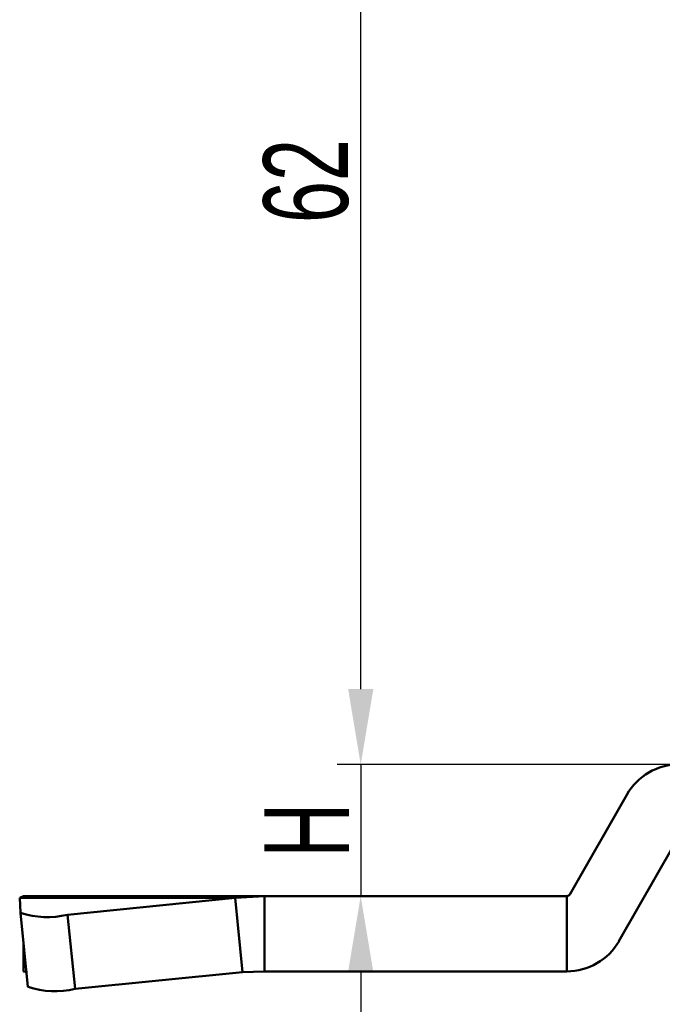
# Model space of a CAD drawing. Header units: millimetres. Extents: x 3186 to 3452, y 1587 to 1771.
# Tile 3 of 17: x 3229 to 3263, y 1667 to 1719. Entities that reach past the tile are written whole.
import ezdxf

# ---------------------------------------------------------------- set-up
doc = ezdxf.new("R2010")
doc.units = ezdxf.units.MM
doc.layers.add('尺寸线层', color=3, linetype='Continuous', lineweight=18)
doc.layers.add('粗实线层', color=7, linetype='Continuous', lineweight=50)
doc.styles.add('标准', font='txt', dxfattribs={"width": 0.667})
doc.dimstyles.new('对齐', dxfattribs={"dimtxt": 3, "dimasz": 2.5, "dimexe": 1.25, "dimexo": 0.625, "dimtad": 1, "dimdsep": 46, "dimtxsty": '标准', "dimcen": 2.5, "dimclrd": 3, "dimclre": 3, "dimclrt": 3, "dimadec": 0, "dimazin": 0, "dimtfac": 1, "dimtmove": 0, "dimatfit": 3, "dimfxl": 1, "dimarcsym": 0})

# ---------------------------------------------------------------- blocks, each defined once
blk = doc.blocks.new('*D15')
at = {"layer": 'Defpoints', "color": 0, "transparency": 16777216}
for p in [(3246.791, 1741.595), (3259.101, 1741.595), (3264.039, 1679.595)]:
    blk.add_point(p, dxfattribs=at)
at = {"layer": '尺寸线层', "color": 3, "lineweight": -2, "transparency": 16777216}
for p, q in [((3258.476, 1741.595), (3245.541, 1741.595)), ((3246.791, 1683.595), (3246.791, 1737.595)), ((3263.414, 1679.595), (3245.541, 1679.595))]:
    blk.add_line(p, q, dxfattribs=at)
at = {"layer": '尺寸线层', "color": 3, "transparency": 16777216}
for points in [[(3246.124, 1737.595), (3247.457, 1737.595), (3246.791, 1741.595)], [(3246.124, 1683.595), (3247.457, 1683.595), (3246.791, 1679.595)]]:
    blk.add_solid(points, dxfattribs=at)
at = {"layer": '尺寸线层', "color": 3, "transparency": 16777216, "insert": (3243.89, 1710.595), "char_height": 4.5, "attachment_point": 5, "rotation": 90, "style": '标准'}
blk.add_mtext('62', dxfattribs=at)
blk = doc.blocks.new('*D19')
at = {"layer": 'Defpoints', "color": 0, "transparency": 16777216}
for p in [(3264.039, 1679.595), (3241.675, 1672.595), (3246.786, 1672.595)]:
    blk.add_point(p, dxfattribs=at)
at = {"layer": '尺寸线层', "color": 3, "lineweight": -2, "transparency": 16777216}
for p, q in [((3246.786, 1683.595), (3246.786, 1687.595)), ((3263.414, 1679.595), (3245.536, 1679.595)), ((3246.786, 1679.595), (3246.786, 1672.595)), ((3242.3, 1672.595), (3248.036, 1672.595)), ((3246.786, 1668.595), (3246.786, 1664.595))]:
    blk.add_line(p, q, dxfattribs=at)
at = {"layer": '尺寸线层', "color": 3, "transparency": 16777216}
for points in [[(3246.12, 1683.595), (3247.453, 1683.595), (3246.786, 1679.595)], [(3246.12, 1668.595), (3247.453, 1668.595), (3246.786, 1672.595)]]:
    blk.add_solid(points, dxfattribs=at)
at = {"layer": '尺寸线层', "color": 3, "transparency": 16777216, "insert": (3243.911, 1676.095), "char_height": 4.5, "attachment_point": 5, "rotation": 90, "style": '标准'}
blk.add_mtext('H', dxfattribs=at)

msp = doc.modelspace()

# ---------------------------------------------------------------- linework, layer by layer
at = {"layer": '粗实线层'}
for p, q in [((3260.937, 1677.984), (3257.905, 1672.688)), ((3260.521, 1670.205), (3263.509, 1675.425)), ((3228.851, 1672.595), (3228.654, 1672.496)), ((3228.654, 1672.496), (3240.108, 1672.496)), ((3228.654, 1672.496), (3228.693, 1671.711)), ((3228.851, 1672.595), (3241.675, 1672.595)), ((3231.199, 1671.604), (3240.108, 1672.496)), ((3240.108, 1672.496), (3241.675, 1672.595)), ((3240.507, 1668.557), (3240.108, 1672.496)), ((3241.675, 1668.595), (3241.675, 1672.595)), ((3241.675, 1672.595), (3257.744, 1672.595)), ((3257.744, 1668.595), (3257.744, 1672.595)), ((3229.092, 1667.771), (3228.693, 1671.711)), ((3231.597, 1667.665), (3231.199, 1671.604)), ((3228.851, 1670.153), (3228.851, 1668.595)), ((3228.851, 1668.595), (3229.052, 1668.557)), ((3231.597, 1667.665), (3240.507, 1668.557)), ((3240.507, 1668.557), (3241.675, 1668.595)), ((3241.675, 1668.595), (3257.744, 1668.595))]:
    msp.add_line(p, q, dxfattribs=at)
for centre, radius, start, end in [((3263.714, 1676.395), 3.2, 90, 150.2131), ((3257.744, 1672.781), 0.186, 270, 330.2131), ((3230.133, 1676.066), 4.587, 251.702, 283.4248), ((3257.744, 1671.795), 3.2, 270, 330.2131), ((3230.532, 1672.127), 4.587, 251.702, 283.4248)]:
    msp.add_arc(centre, radius, start, end, dxfattribs=at)

# ---------------------------------------------------------------- dimensions: what is measured, and where the dimension line sits
at = {"layer": '尺寸线层'}
dim = msp.add_linear_dim(base=(3246.791, 1741.595), p1=(3264.039, 1679.595), p2=(3259.101, 1741.595), angle=90, dimstyle='对齐', override={"dimtxt": 4.5, "dimasz": 4}, dxfattribs=at)
dim.commit()
dim.dimension.update_dxf_attribs({"geometry": '*D15', "text_midpoint": (3243.89, 1710.595)})
dim = msp.add_linear_dim(base=(3246.786, 1672.595), p1=(3264.039, 1679.595), p2=(3241.675, 1672.595), angle=90, text='H', dimstyle='对齐', override={"dimtxt": 4.5, "dimasz": 4}, dxfattribs=at)
dim.commit()
dim.dimension.update_dxf_attribs({"geometry": '*D19', "text_midpoint": (3243.911, 1676.095)})

doc.saveas('drawing.dxf')
